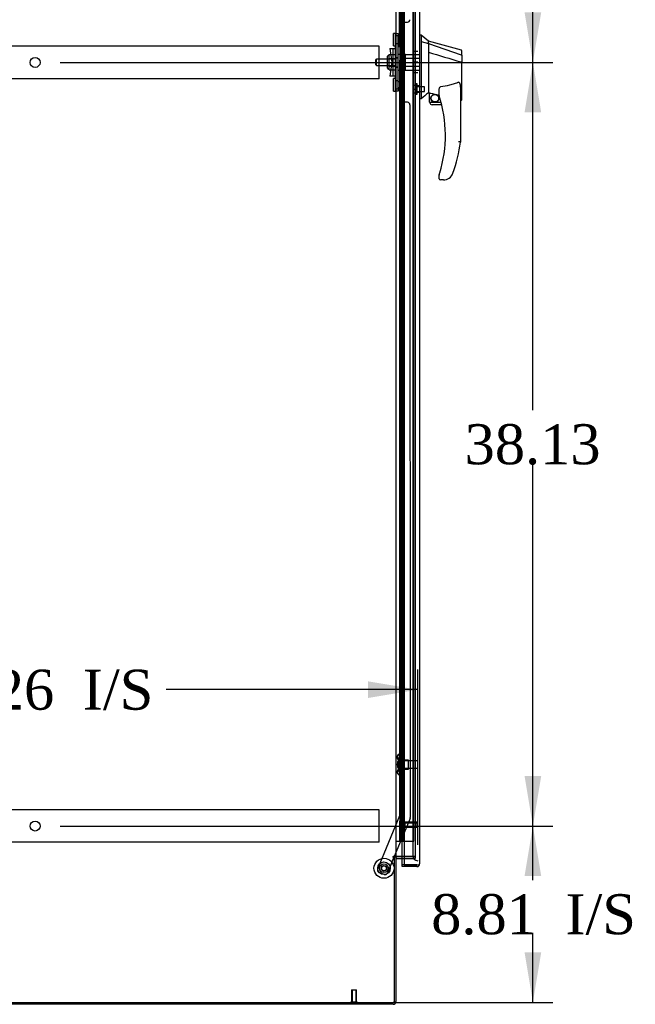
# Model space of a CAD drawing. Header units: inches. Extents: x 2 to 538, y -2 to 358.
# Tile 10 of 19: x 278 to 309, y 134 to 183. Entities that reach past the tile are written whole.
import ezdxf
from ezdxf.enums import TextEntityAlignment as Align
from ezdxf.lldxf.tags import DXFTag

# ---------------------------------------------------------------- set-up
doc = ezdxf.new("R2010")
doc.units = ezdxf.units.IN
doc.header["$MEASUREMENT"] = 0
for name, color, linetype in [('COM53964-5', 7, 'Continuous'), ('COM54746-78', 7, 'Continuous'), ('COM70220', 7, 'Continuous'), ('COM70838', 7, 'Continuous'), ('COM70839-6', 7, 'Continuous'), ('COM71197-5', 7, 'Continuous'), ('COM71198-6', 7, 'Continuous'), ('COM71199-6', 7, 'Continuous'), ('Default', 7, 'Continuous'), ('HAN13068', 7, 'Continuous'), ('HAN13068_NUT', 7, 'Continuous'), ('HAN13068_SCREW', 7, 'Continuous'), ('HAN_NUT', 7, 'Continuous'), ('NTS18147', 7, 'Continuous'), ('ROL87452', 7, 'Continuous'), ('RVT17786', 7, 'Continuous'), ('RVT19000', 7, 'Continuous'), ('SPC87322', 7, 'Continuous'), ('STD26122', 7, 'Continuous'), ('STD26258', 7, 'Continuous'), ('WAF25376', 7, 'Continuous'), ('WAM30038', 7, 'Continuous')]:
    doc.layers.add(name, color=color, linetype=linetype)
doc.styles.add('SEACAD_Times_New_Roman', font='times.ttf')
tags = doc.linetypes.add('HIDDEN2', pattern=[0.1875, 0.125, -0.0625]).pattern_tags.tags
tags[6:7] = [DXFTag(74, 4), DXFTag(75, 0), DXFTag(340, '0'), DXFTag(46, 0.0), DXFTag(50, 0.0), DXFTag(44, 0.0), DXFTag(45, 0.0)]
tags[4:5] = [DXFTag(74, 4), DXFTag(75, 0), DXFTag(340, '0'), DXFTag(46, 0.0), DXFTag(50, 0.0), DXFTag(44, 0.0), DXFTag(45, 0.0)]
doc.dimstyles.new('HAMMOND_(STH_-_540x360)', dxfattribs={"dimtxt": 2, "dimasz": 2.5, "dimexe": 1, "dimexo": 1, "dimgap": 0.5, "dimtad": 0, "dimtih": 1, "dimtoh": 1, "dimzin": 0, "dimdsep": 46, "dimtxsty": 'SEACAD_Times_New_Roman', "dimblk1": '_SE_FILLED', "dimblk2": '_SE_FILLED', "dimsah": 1, "dimcen": 1, "dimadec": 0, "dimazin": 0, "dimtfac": 0.8, "dimtofl": 0, "dimtmove": 0, "dimatfit": 3, "dimfxl": 1, "dimtolj": 1, "dimtzin": 0, "dimarcsym": 0})

# ---------------------------------------------------------------- blocks, each defined once
blk = doc.blocks.new('SE3')
at = {"layer": 'COM53964-5', "color": 7, "linetype": 'HIDDEN2'}
for p, q in [((295.706, 181.783), (261.331, 181.783)), ((295.706, 181.645), (295.706, 181.783)), ((295.706, 180.296), (295.706, 181.645)), ((295.706, 180.158), (261.331, 180.158)), ((295.706, 180.158), (295.706, 180.296)), ((295.706, 143.653), (261.331, 143.653)), ((295.706, 143.515), (295.706, 143.653)), ((295.706, 142.166), (295.706, 143.515)), ((295.706, 142.028), (295.706, 142.166)), ((295.706, 142.028), (261.331, 142.028))]:
    blk.add_line(p, q, dxfattribs=at)
for centre in [(278.519, 180.97), (278.519, 142.84)]:
    blk.add_circle(centre, 0.25, dxfattribs=at)
at = {"layer": 'COM54746-78', "color": 7, "linetype": 'HIDDEN2'}
for p, q in [((296.797, 220.078), (296.797, 142.078)), ((296.897, 142.078), (296.897, 220.078)), ((297.451, 142.078), (297.451, 220.078)), ((296.76, 183.078), (296.73, 183.078)), ((296.73, 183.078), (296.73, 182.078)), ((296.76, 182.078), (296.73, 182.078)), ((296.76, 181.078), (296.73, 181.078)), ((296.73, 181.078), (296.73, 180.078)), ((296.76, 180.078), (296.73, 180.078)), ((296.76, 179.078), (296.73, 179.078)), ((296.73, 179.078), (296.73, 178.078)), ((296.76, 178.078), (296.73, 178.078)), ((296.76, 177.078), (296.73, 177.078)), ((296.73, 177.078), (296.73, 176.078)), ((296.76, 176.078), (296.73, 176.078)), ((296.76, 175.078), (296.73, 175.078)), ((296.73, 175.078), (296.73, 174.078)), ((296.76, 174.078), (296.73, 174.078)), ((296.76, 173.078), (296.73, 173.078)), ((296.73, 173.078), (296.73, 172.078)), ((296.76, 172.078), (296.73, 172.078)), ((296.76, 171.078), (296.73, 171.078)), ((296.73, 171.078), (296.73, 170.078)), ((296.76, 170.078), (296.73, 170.078)), ((296.76, 169.078), (296.73, 169.078)), ((296.73, 169.078), (296.73, 168.078)), ((296.76, 168.078), (296.73, 168.078)), ((296.76, 167.078), (296.73, 167.078)), ((296.73, 167.078), (296.73, 166.078)), ((296.76, 166.078), (296.73, 166.078)), ((296.76, 165.078), (296.73, 165.078)), ((296.73, 165.078), (296.73, 164.078)), ((296.76, 164.078), (296.73, 164.078)), ((296.76, 163.078), (296.73, 163.078)), ((296.73, 163.078), (296.73, 162.078)), ((296.76, 162.078), (296.73, 162.078)), ((296.76, 161.078), (296.73, 161.078)), ((296.73, 161.078), (296.73, 160.078)), ((296.76, 160.078), (296.73, 160.078)), ((296.76, 159.078), (296.73, 159.078)), ((296.73, 159.078), (296.73, 158.078)), ((296.76, 158.078), (296.73, 158.078)), ((296.76, 157.078), (296.73, 157.078)), ((296.73, 157.078), (296.73, 156.078)), ((296.76, 156.078), (296.73, 156.078)), ((296.76, 155.078), (296.73, 155.078)), ((296.73, 155.078), (296.73, 154.078)), ((296.76, 154.078), (296.73, 154.078)), ((296.76, 153.078), (296.73, 153.078)), ((296.73, 153.078), (296.73, 152.078)), ((296.76, 152.078), (296.73, 152.078)), ((296.76, 151.078), (296.73, 151.078)), ((296.73, 151.078), (296.73, 150.078)), ((296.76, 150.078), (296.73, 150.078)), ((296.76, 149.078), (296.73, 149.078)), ((296.73, 149.078), (296.73, 148.078)), ((296.76, 148.078), (296.73, 148.078)), ((296.76, 147.078), (296.73, 147.078)), ((296.73, 147.078), (296.73, 146.078)), ((296.76, 146.078), (296.73, 146.078)), ((296.76, 145.078), (296.73, 145.078)), ((296.73, 145.078), (296.73, 144.078)), ((296.76, 144.078), (296.73, 144.078)), ((296.76, 143.078), (296.73, 143.078)), ((296.73, 143.078), (296.73, 142.078)), ((296.966, 142.078), (297.451, 142.078))]:
    blk.add_line(p, q, dxfattribs=at)
at = {"layer": 'COM54746-78', "color": 7, "linetype": 'Continuous'}
for p, q in [((296.76, 183.078), (296.76, 184.078)), ((296.964, 183.078), (296.964, 184.078)), ((296.964, 183.078), (296.76, 183.078)), ((296.964, 183.078), (296.76, 183.078)), ((296.76, 182.078), (296.76, 183.078)), ((296.964, 182.078), (296.964, 183.078)), ((296.964, 182.078), (296.76, 182.078)), ((296.964, 182.078), (296.76, 182.078)), ((296.76, 181.078), (296.76, 182.078)), ((296.964, 181.078), (296.964, 182.078)), ((296.964, 181.078), (296.76, 181.078)), ((296.964, 181.078), (296.76, 181.078)), ((296.76, 180.078), (296.76, 181.078)), ((296.964, 180.078), (296.964, 181.078)), ((296.964, 180.078), (296.76, 180.078)), ((296.964, 180.078), (296.76, 180.078)), ((296.76, 179.078), (296.76, 180.078)), ((296.964, 179.078), (296.964, 180.078)), ((296.964, 179.078), (296.76, 179.078)), ((296.964, 179.078), (296.76, 179.078)), ((296.76, 178.078), (296.76, 179.078)), ((296.964, 178.078), (296.964, 179.078)), ((296.964, 178.078), (296.76, 178.078)), ((296.964, 178.078), (296.76, 178.078)), ((296.76, 177.078), (296.76, 178.078)), ((296.964, 177.078), (296.964, 178.078)), ((296.964, 177.078), (296.76, 177.078)), ((296.964, 177.078), (296.76, 177.078)), ((296.76, 176.078), (296.76, 177.078)), ((296.964, 176.078), (296.964, 177.078)), ((296.964, 176.078), (296.76, 176.078)), ((296.964, 176.078), (296.76, 176.078)), ((296.76, 175.078), (296.76, 176.078)), ((296.964, 175.078), (296.964, 176.078)), ((296.964, 175.078), (296.76, 175.078)), ((296.964, 175.078), (296.76, 175.078)), ((296.76, 174.078), (296.76, 175.078)), ((296.964, 174.078), (296.964, 175.078)), ((296.964, 174.078), (296.76, 174.078)), ((296.964, 174.078), (296.76, 174.078)), ((296.76, 173.078), (296.76, 174.078)), ((296.964, 173.078), (296.964, 174.078)), ((296.964, 173.078), (296.76, 173.078)), ((296.964, 173.078), (296.76, 173.078)), ((296.76, 172.078), (296.76, 173.078)), ((296.964, 172.078), (296.964, 173.078)), ((296.964, 172.078), (296.76, 172.078)), ((296.964, 172.078), (296.76, 172.078)), ((296.76, 171.078), (296.76, 172.078)), ((296.964, 171.078), (296.964, 172.078)), ((296.964, 171.078), (296.76, 171.078)), ((296.964, 171.078), (296.76, 171.078)), ((296.76, 170.078), (296.76, 171.078)), ((296.964, 170.078), (296.964, 171.078)), ((296.964, 170.078), (296.76, 170.078)), ((296.964, 170.078), (296.76, 170.078)), ((296.76, 169.078), (296.76, 170.078)), ((296.964, 169.078), (296.964, 170.078)), ((296.964, 169.078), (296.76, 169.078)), ((296.964, 169.078), (296.76, 169.078)), ((296.76, 168.078), (296.76, 169.078)), ((296.964, 168.078), (296.964, 169.078)), ((296.964, 168.078), (296.76, 168.078)), ((296.964, 168.078), (296.76, 168.078)), ((296.76, 167.078), (296.76, 168.078)), ((296.964, 167.078), (296.964, 168.078)), ((296.964, 167.078), (296.76, 167.078)), ((296.964, 167.078), (296.76, 167.078)), ((296.76, 166.078), (296.76, 167.078)), ((296.964, 166.078), (296.964, 167.078)), ((296.964, 166.078), (296.76, 166.078)), ((296.964, 166.078), (296.76, 166.078)), ((296.76, 165.078), (296.76, 166.078)), ((296.964, 165.078), (296.964, 166.078)), ((296.964, 165.078), (296.76, 165.078)), ((296.964, 165.078), (296.76, 165.078)), ((296.76, 164.078), (296.76, 165.078)), ((296.964, 164.078), (296.964, 165.078)), ((296.964, 164.078), (296.76, 164.078)), ((296.964, 164.078), (296.76, 164.078)), ((296.76, 163.078), (296.76, 164.078)), ((296.964, 163.078), (296.964, 164.078)), ((296.964, 163.078), (296.76, 163.078)), ((296.964, 163.078), (296.76, 163.078)), ((296.76, 162.078), (296.76, 163.078)), ((296.964, 162.078), (296.964, 163.078)), ((296.964, 162.078), (296.76, 162.078)), ((296.964, 162.078), (296.76, 162.078)), ((296.76, 161.078), (296.76, 162.078)), ((296.964, 161.078), (296.964, 162.078)), ((296.964, 161.078), (296.76, 161.078)), ((296.964, 161.078), (296.76, 161.078)), ((296.76, 160.078), (296.76, 161.078)), ((296.964, 160.078), (296.964, 161.078)), ((296.964, 160.078), (296.76, 160.078)), ((296.964, 160.078), (296.76, 160.078)), ((296.76, 159.078), (296.76, 160.078)), ((296.964, 159.078), (296.964, 160.078)), ((296.964, 159.078), (296.76, 159.078)), ((296.964, 159.078), (296.76, 159.078)), ((296.76, 158.078), (296.76, 159.078)), ((296.964, 158.078), (296.964, 159.078)), ((296.964, 158.078), (296.76, 158.078)), ((296.964, 158.078), (296.76, 158.078)), ((296.76, 157.078), (296.76, 158.078)), ((296.964, 157.078), (296.964, 158.078)), ((296.964, 157.078), (296.76, 157.078)), ((296.964, 157.078), (296.76, 157.078)), ((296.76, 156.078), (296.76, 157.078)), ((296.964, 156.078), (296.964, 157.078)), ((296.964, 156.078), (296.76, 156.078)), ((296.964, 156.078), (296.76, 156.078)), ((296.76, 155.078), (296.76, 156.078)), ((296.964, 155.078), (296.964, 156.078)), ((296.964, 155.078), (296.76, 155.078)), ((296.964, 155.078), (296.76, 155.078)), ((296.76, 154.078), (296.76, 155.078)), ((296.964, 154.078), (296.964, 155.078)), ((296.964, 154.078), (296.76, 154.078)), ((296.964, 154.078), (296.76, 154.078)), ((296.76, 153.078), (296.76, 154.078)), ((296.964, 153.078), (296.964, 154.078)), ((296.964, 153.078), (296.76, 153.078)), ((296.964, 153.078), (296.76, 153.078)), ((296.76, 152.078), (296.76, 153.078)), ((296.964, 152.078), (296.964, 153.078)), ((296.964, 152.078), (296.76, 152.078)), ((296.964, 152.078), (296.76, 152.078)), ((296.76, 151.078), (296.76, 152.078)), ((296.964, 151.078), (296.964, 152.078)), ((296.964, 151.078), (296.76, 151.078)), ((296.964, 151.078), (296.76, 151.078)), ((296.76, 150.078), (296.76, 151.078)), ((296.964, 150.078), (296.964, 151.078)), ((296.964, 150.078), (296.76, 150.078)), ((296.964, 150.078), (296.76, 150.078)), ((296.76, 149.078), (296.76, 150.078)), ((296.964, 149.078), (296.964, 150.078)), ((296.964, 149.078), (296.76, 149.078)), ((296.964, 149.078), (296.76, 149.078)), ((296.76, 148.078), (296.76, 149.078)), ((296.964, 148.078), (296.964, 149.078)), ((296.964, 148.078), (296.76, 148.078)), ((296.964, 148.078), (296.76, 148.078)), ((296.76, 147.078), (296.76, 148.078)), ((296.964, 147.078), (296.964, 148.078)), ((296.964, 147.078), (296.76, 147.078)), ((296.964, 147.078), (296.76, 147.078)), ((296.76, 146.078), (296.76, 147.078)), ((296.964, 146.078), (296.964, 147.078)), ((296.964, 146.078), (296.76, 146.078)), ((296.964, 146.078), (296.76, 146.078)), ((296.76, 145.078), (296.76, 146.078)), ((296.964, 145.078), (296.964, 146.078)), ((296.964, 145.078), (296.76, 145.078)), ((296.964, 145.078), (296.76, 145.078)), ((296.76, 144.078), (296.76, 145.078)), ((296.964, 144.078), (296.964, 145.078)), ((296.964, 144.078), (296.76, 144.078)), ((296.964, 144.078), (296.76, 144.078)), ((296.76, 143.078), (296.76, 144.078)), ((296.964, 143.078), (296.964, 144.078)), ((296.964, 143.078), (296.76, 143.078)), ((296.76, 142.078), (296.76, 143.078)), ((296.964, 143.078), (296.76, 143.078)), ((296.964, 142.078), (296.964, 143.078)), ((296.549, 142.078), (296.76, 142.078)), ((296.76, 142.078), (296.964, 142.078)), ((296.964, 142.078), (296.966, 142.078))]:
    blk.add_line(p, q, dxfattribs=at)
at = {"layer": 'COM70220', "color": 7, "linetype": 'HIDDEN2'}
for p, q in [((297.391, 220.545), (297.391, 141.61)), ((297.391, 141.61), (297.391, 141.36))]:
    blk.add_line(p, q, dxfattribs=at)
blk.add_arc((297.641, 141.36), 0.25, 180, 270, dxfattribs=at)
at = {"layer": 'COM70838', "color": 7, "linetype": 'HIDDEN2'}
for p, q in [((296.534, 182.415), (296.659, 182.415)), ((296.534, 182.29), (296.534, 182.415)), ((296.659, 182.415), (296.659, 182.29)), ((296.534, 179.665), (296.534, 182.29)), ((296.659, 179.665), (296.659, 182.29)), ((296.247, 181.665), (296.417, 181.665)), ((296.247, 181.665), (296.347, 180.978)), ((296.417, 180.29), (296.417, 181.665)), ((296.417, 181.665), (296.52, 181.665)), ((296.347, 180.978), (296.247, 180.29)), ((296.417, 180.29), (296.247, 180.29)), ((296.531, 180.29), (296.417, 180.29)), ((296.534, 179.54), (296.534, 179.665)), ((296.659, 179.54), (296.534, 179.54)), ((296.659, 179.665), (296.659, 179.54))]:
    blk.add_line(p, q, dxfattribs=at)
for centre, start, end in [((296.417, 181.72), 331.9602, 0), ((296.417, 180.263), 0, 13.5446)]:
    blk.add_arc(centre, 0.117, start, end, dxfattribs=at)
at = {"layer": 'COM70839-6', "color": 7, "linetype": 'HIDDEN2'}
for p, q in [((296.721, 181.728), (296.734, 218.604)), ((296.916, 182.978), (297.127, 182.978)), ((296.791, 181.84), (296.791, 182.853)), ((296.721, 180.227), (296.734, 143.35)), ((296.791, 179.102), (296.791, 180.115)), ((297.127, 178.977), (296.916, 178.977)), ((297.252, 178.852), (297.265, 143.27)), ((296.734, 143.35), (295.634, 140.694)), ((297.256, 143.222), (296.466, 141.314)), ((296.453, 141.284), (296.125, 140.491)), ((295.962, 140.423), (295.702, 140.531))]:
    blk.add_line(p, q, dxfattribs=at)
at = {"layer": 'COM70839-6', "color": 7, "linetype": 'Continuous'}
blk.add_line((296.466, 141.314), (296.453, 141.284), dxfattribs=at)
at = {"layer": 'COM70839-6', "color": 7, "linetype": 'HIDDEN2'}
blk.add_circle((295.954, 140.731), 0.129, dxfattribs=at)
for centre, start, end in [((296.916, 182.853), 89.9788, 179.9788), ((297.127, 183.103), 269.9788, 359.9788), ((296.666, 181.84), 296.0827, 359.9788), ((296.666, 180.115), 0.0212, 63.9173), ((296.916, 179.102), 180.0212, 270.0212), ((297.127, 178.852), 0.0212, 90.0212), ((297.14, 143.27), 337.5092, 0.0212), ((295.75, 140.646), 157.5092, 247.5092), ((296.01, 140.539), 247.5092, 337.5092)]:
    blk.add_arc(centre, 0.125, start, end, dxfattribs=at)
at = {"layer": 'COM71197-5', "color": 7, "linetype": 'Continuous'}
for p, q in [((296.549, 220.624), (296.549, 141.314)), ((296.549, 141.314), (296.406, 141.314)), ((296.406, 141.284), (296.454, 141.284)), ((296.454, 141.284), (296.454, 134.034)), ((296.549, 141.314), (296.597, 141.314)), ((296.966, 141.314), (296.597, 141.314)), ((260.584, 134.034), (296.454, 134.034))]:
    blk.add_line(p, q, dxfattribs=at)
at = {"layer": 'COM71197-5', "color": 7, "linetype": 'HIDDEN2'}
for p, q in [((297.516, 220.624), (297.516, 141.314)), ((297.516, 141.314), (296.966, 141.314))]:
    blk.add_line(p, q, dxfattribs=at)
at = {"layer": 'COM71197-5', "color": 7, "linetype": 'Continuous'}
blk.add_arc((296.406, 141.299), 0.015, 90, 270, dxfattribs=at)
at = {"layer": 'COM71198-6', "color": 7, "linetype": 'Continuous'}
for p, q in [((296.549, 141.284), (296.454, 141.284)), ((296.549, 141.284), (296.549, 134.082)), ((296.597, 141.314), (296.966, 141.314)), ((296.597, 141.219), (296.966, 141.219)), ((296.406, 133.939), (260.632, 133.939))]:
    blk.add_line(p, q, dxfattribs=at)
at = {"layer": 'COM71198-6', "color": 7, "linetype": 'HIDDEN2'}
for p, q in [((296.966, 141.314), (297.516, 141.314)), ((296.966, 141.219), (297.516, 141.219)), ((297.516, 141.314), (297.516, 141.219))]:
    blk.add_line(p, q, dxfattribs=at)
at = {"layer": 'COM71198-6', "color": 7, "linetype": 'Continuous'}
for centre, radius, start, end in [((296.597, 141.171), 0.143, 90, 127.7949), ((296.597, 141.171), 0.048, 90, 180), ((296.406, 134.082), 0.143, 270, 0)]:
    blk.add_arc(centre, radius, start, end, dxfattribs=at)
at = {"layer": 'COM71198-6', "color": 7, "linetype": 'HIDDEN2'}
blk.add_arc((296.406, 134.082), 0.048, 270, 0, dxfattribs=at)
at = {"layer": 'COM71199-6', "color": 7, "linetype": 'Continuous'}
for p, q in [((296.966, 221.248), (296.966, 140.907)), ((297.736, 221.201), (297.736, 140.955)), ((296.861, 140.907), (296.861, 141.219)), ((296.861, 140.812), (296.861, 140.907)), ((297.593, 140.907), (296.861, 140.907)), ((296.966, 140.907), (296.861, 140.907)), ((297.593, 140.812), (296.861, 140.812)), ((296.966, 140.907), (297.593, 140.907)), ((297.593, 140.906), (297.593, 140.907)), ((297.593, 140.907), (297.706, 140.907)), ((297.593, 140.906), (297.655, 140.906)), ((297.655, 140.906), (297.706, 140.867)), ((297.736, 140.955), (297.736, 140.954)), ((297.736, 140.954), (297.736, 140.954)), ((297.736, 140.954), (297.736, 140.954))]:
    blk.add_line(p, q, dxfattribs=at)
at = {"layer": 'COM71199-6', "color": 7, "linetype": 'HIDDEN2'}
blk.add_line((296.861, 141.219), (296.861, 220.719), dxfattribs=at)
at = {"layer": 'COM71199-6', "color": 7, "linetype": 'Continuous'}
for start, end in [(270, 322.4964), (322.4964, 359.8439), (359.9238, 0)]:
    blk.add_arc((297.593, 140.955), 0.143, start, end, dxfattribs=at)
blk.add_open_spline([(297.706, 140.907), (297.716, 140.915), (297.723, 140.923), (297.731, 140.934), (297.733, 140.938), (297.735, 140.946), (297.736, 140.95), (297.736, 140.954)], degree=3, knots=[0, 0, 0, 0, 0.5, 0.5, 0.75, 0.75, 1, 1, 1, 1], dxfattribs=at)
at = {"layer": 'HAN13068', "color": 7, "linetype": 'Continuous'}
for p, q in [((297.819, 182.328), (297.736, 182.328)), ((297.816, 182.328), (297.816, 182.166)), ((298.171, 182.027), (297.816, 182.327)), ((297.816, 182.166), (297.816, 182.08)), ((297.816, 182.08), (297.816, 182.021)), ((297.816, 182.021), (298.171, 181.915)), ((297.816, 182.021), (297.816, 179.589)), ((298.171, 181.955), (298.171, 182.027)), ((299.819, 181.586), (298.171, 182.027)), ((298.171, 181.955), (298.171, 181.93)), ((298.171, 181.93), (298.171, 181.915)), ((298.171, 181.915), (298.171, 181.484)), ((298.171, 181.915), (299.809, 181.344)), ((298.171, 181.484), (298.171, 179.986)), ((299.851, 181.309), (299.851, 181.508)), ((299.795, 180.994), (299.797, 180.994)), ((299.851, 181.309), (299.851, 180.996)), ((299.851, 179.128), (299.851, 180.996)), ((298.171, 179.986), (298.171, 179.717)), ((297.816, 179.589), (297.816, 179.305)), ((298.171, 179.717), (298.171, 179.504)), ((298.171, 179.504), (298.171, 179.477)), ((298.171, 179.477), (298.171, 179.459)), ((298.171, 179.459), (298.171, 179.458)), ((298.171, 179.458), (298.236, 179.442)), ((298.711, 179.321), (298.711, 179.595)), ((299.771, 179.667), (299.771, 176.995)), ((297.816, 179.158), (297.736, 179.158)), ((297.816, 179.305), (297.816, 179.158)), ((298.236, 178.978), (298.236, 179.444)), ((298.236, 178.978), (298.809, 178.978)), ((299.771, 179.071), (299.777, 179.07)), ((298.841, 178.853), (298.361, 178.853)), ((298.711, 175.163), (298.711, 175.341)), ((298.926, 175.103), (298.771, 175.103)), ((299.209, 175.191), (299.208, 175.193))]:
    blk.add_line(p, q, dxfattribs=at)
at = {"layer": 'HAN13068', "color": 7, "linetype": 'HIDDEN2'}
for p, q in [((295.574, 181.138), (295.544, 181.108)), ((295.544, 180.848), (295.544, 181.108)), ((295.574, 180.818), (295.574, 181.138)), ((296.534, 181.138), (295.574, 181.138)), ((296.909, 181.138), (297.034, 181.138)), ((296.909, 180.978), (296.909, 181.138)), ((296.909, 180.818), (296.909, 180.978)), ((297.034, 181.177), (297.034, 181.373)), ((297.034, 181.373), (297.736, 181.373)), ((297.034, 180.778), (297.034, 181.177)), ((297.034, 181.177), (297.736, 181.177)), ((295.544, 180.848), (295.574, 180.818)), ((295.574, 180.818), (296.534, 180.818)), ((296.909, 180.818), (297.034, 180.818)), ((297.034, 180.582), (297.034, 180.778)), ((297.034, 180.778), (297.736, 180.778)), ((297.034, 180.582), (297.736, 180.582)), ((297.736, 179.802), (297.611, 179.802)), ((297.611, 179.477), (297.736, 179.477))]:
    blk.add_line(p, q, dxfattribs=at)
at = {"layer": 'HAN13068', "color": 7, "linetype": 'Continuous'}
for radius in [0.202, 0.188]:
    blk.add_circle((298.497, 179.181), radius, dxfattribs=at)
for centre, radius, start, end in [((299.791, 181.531), 0.06, 359.9815, 73.9026), ((334.582, 136.011), 56.686, 129.9653, 130.4351), ((298.361, 178.978), 0.125, 180, 193.8865), ((298.771, 179.321), 0.06, 180, 197.895), ((292.607, 177.331), 6.417, 342.9898, 17.895), ((299.791, 179.128), 0.06, 256.3874, 0), ((298.361, 178.978), 0.125, 193.8865, 229.4642), ((298.361, 178.978), 0.125, 229.4642, 270), ((292.431, 177.93), 7.4, 340.2854, 352.739), ((298.771, 175.341), 0.06, 162.105, 180), ((298.771, 175.163), 0.06, 180, 270), ((298.926, 175.603), 0.5, 270, 304.5623), ((298.926, 175.603), 0.5, 304.5623, 340.2854)]:
    blk.add_arc(centre, radius, start, end, dxfattribs=at)
for points in [[(298.171, 181.484), (298.712, 181.321), (299.254, 181.157), (299.795, 180.994)], [(298.266, 179.44), (298.414, 179.408), (298.562, 179.376), (298.711, 179.343)]]:
    blk.add_open_spline(points, degree=3, dxfattribs=at)
for points, knots in [([(299.797, 180.994), (299.804, 180.994), (299.811, 180.994), (299.825, 180.994), (299.83, 180.995), (299.838, 180.995), (299.84, 180.995), (299.844, 180.995), (299.845, 180.995), (299.848, 180.996), (299.849, 180.996), (299.85, 180.996), (299.851, 180.996), (299.851, 180.996)], [0, 0, 0, 0, 0.25, 0.25, 0.5, 0.5, 0.625, 0.625, 0.75, 0.75, 0.875, 0.875, 1, 1, 1, 1]), ([(299.809, 181.344), (299.821, 181.341), (299.832, 181.337), (299.847, 181.324), (299.851, 181.317), (299.851, 181.309)], [0, 0, 0, 0, 0.5, 0.5, 1, 1, 1, 1]), ([(299.681, 179.978), (299.608, 179.949), (299.534, 179.923), (299.385, 179.875), (299.309, 179.854), (299.08, 179.797), (298.926, 179.768), (298.771, 179.746)], [0, 0, 0, 0, 0.25, 0.25, 0.5, 0.5, 1, 1, 1, 1]), ([(299.681, 179.978), (299.683, 179.979), (299.684, 179.98), (299.688, 179.98), (299.69, 179.98), (299.696, 179.979), (299.699, 179.978), (299.705, 179.974), (299.708, 179.972), (299.713, 179.966), (299.715, 179.963), (299.722, 179.954), (299.725, 179.948), (299.731, 179.935), (299.734, 179.928), (299.741, 179.908), (299.745, 179.894), (299.752, 179.866), (299.755, 179.852), (299.762, 179.809), (299.765, 179.781), (299.77, 179.724), (299.771, 179.695), (299.771, 179.667)], [0, 0, 0, 0, 0.015625, 0.015625, 0.03125, 0.03125, 0.0625, 0.0625, 0.09375, 0.09375, 0.125, 0.125, 0.1875, 0.1875, 0.25, 0.25, 0.375, 0.375, 0.5, 0.5, 0.75, 0.75, 1, 1, 1, 1]), ([(298.711, 179.595), (298.711, 179.602), (298.711, 179.609), (298.712, 179.622), (298.713, 179.629), (298.716, 179.65), (298.718, 179.664), (298.726, 179.691), (298.731, 179.705), (298.742, 179.724), (298.746, 179.73), (298.754, 179.738), (298.757, 179.74), (298.763, 179.744), (298.767, 179.746), (298.771, 179.746)], [0, 0, 0, 0, 0.125, 0.125, 0.25, 0.25, 0.5, 0.5, 0.75, 0.75, 0.875, 0.875, 0.9375, 0.9375, 1, 1, 1, 1]), ([(298.236, 179.444), (298.236, 179.444), (298.237, 179.444), (298.24, 179.444), (298.242, 179.444), (298.25, 179.443), (298.258, 179.442), (298.266, 179.44)], [0, 0, 0, 0, 0.25, 0.25, 0.5, 0.5, 1, 1, 1, 1]), ([(299.771, 176.995), (299.771, 176.995), (299.77, 176.995), (299.768, 176.995), (299.766, 176.995), (299.762, 176.995), (299.759, 176.995), (299.752, 176.996), (299.749, 176.996), (299.736, 176.997), (299.726, 176.998), (299.71, 176.999), (299.704, 176.999), (299.693, 177), (299.687, 177), (299.681, 177)], [0, 0, 0, 0, 0.125, 0.125, 0.25, 0.25, 0.375, 0.375, 0.5, 0.5, 0.75, 0.75, 0.875, 0.875, 1, 1, 1, 1]), ([(298.714, 175.359), (298.714, 175.359), (298.714, 175.36), (298.715, 175.362), (298.715, 175.364), (298.717, 175.369), (298.718, 175.373), (298.722, 175.385), (298.725, 175.394), (298.733, 175.419), (298.738, 175.436), (298.743, 175.454)], [0, 0, 0, 0, 0.0625, 0.0625, 0.125, 0.125, 0.25, 0.25, 0.5, 0.5, 1, 1, 1, 1])]:
    blk.add_open_spline(points, degree=3, knots=knots, dxfattribs=at)
at = {"layer": 'HAN13068_NUT', "color": 7, "linetype": 'HIDDEN2'}
for p, q in [((296.129, 180.675), (296.129, 181.28)), ((296.209, 181.31), (296.159, 181.31)), ((296.209, 181.361), (296.534, 181.361)), ((296.209, 181.265), (296.209, 181.361)), ((296.209, 181.169), (296.209, 181.265)), ((296.209, 181.169), (296.534, 181.169)), ((296.209, 180.978), (296.209, 181.169)), ((296.209, 180.786), (296.209, 180.978)), ((296.159, 180.645), (296.209, 180.645)), ((296.209, 180.786), (296.534, 180.786)), ((296.209, 180.69), (296.209, 180.786)), ((296.209, 180.594), (296.209, 180.69)), ((296.209, 180.594), (296.534, 180.594))]:
    blk.add_line(p, q, dxfattribs=at)
for centre, start, end in [((296.159, 181.28), 90, 180), ((296.159, 180.675), 180, 270)]:
    blk.add_arc(centre, 0.03, start, end, dxfattribs=at)
at = {"layer": 'HAN13068_SCREW', "color": 7, "linetype": 'HIDDEN2'}
for p, q in [((297.404, 179.832), (297.541, 179.832)), ((297.404, 179.832), (297.404, 179.64)), ((297.404, 179.64), (297.541, 179.64)), ((297.404, 179.64), (297.404, 179.447)), ((297.541, 179.377), (297.541, 179.902)), ((297.611, 179.902), (297.541, 179.902)), ((297.611, 179.377), (297.611, 179.902)), ((297.986, 179.756), (297.611, 179.756)), ((297.611, 179.524), (297.986, 179.524)), ((297.986, 179.524), (297.986, 179.756)), ((297.404, 179.447), (297.541, 179.447)), ((297.541, 179.377), (297.611, 179.377))]:
    blk.add_line(p, q, dxfattribs=at)
at = {"layer": 'HAN_NUT', "color": 7, "linetype": 'HIDDEN2'}
for p, q in [((297.426, 181.508), (297.426, 180.978)), ((297.641, 181.508), (297.426, 181.508)), ((297.426, 180.978), (297.426, 180.448)), ((297.641, 180.978), (297.426, 180.978)), ((297.641, 180.448), (297.426, 180.448))]:
    blk.add_line(p, q, dxfattribs=at)
at = {"layer": 'NTS18147', "color": 7, "linetype": 'HIDDEN2'}
for p, q in [((296.608, 146.307), (296.608, 146.253)), ((296.67, 146.402), (296.67, 146.407)), ((296.733, 146.407), (296.67, 146.407)), ((296.67, 146.402), (296.733, 146.402)), ((296.67, 146.213), (296.67, 146.095)), ((296.733, 146.213), (296.67, 146.213)), ((296.67, 146.095), (296.733, 146.095)), ((296.733, 146.402), (296.733, 146.407)), ((296.733, 146.213), (296.733, 146.402)), ((296.733, 146.095), (296.733, 146.213)), ((297.171, 146.127), (296.733, 146.127)), ((296.733, 145.718), (296.733, 146.095)), ((297.171, 145.687), (297.171, 146.127)), ((296.608, 145.56), (296.608, 145.506)), ((296.67, 145.718), (296.67, 145.6)), ((296.733, 145.718), (296.67, 145.718)), ((296.67, 145.6), (296.733, 145.6)), ((296.733, 145.6), (296.733, 145.718)), ((296.733, 145.687), (297.171, 145.687)), ((296.733, 145.411), (296.733, 145.6)), ((296.67, 145.411), (296.67, 145.407)), ((296.733, 145.411), (296.67, 145.411)), ((296.67, 145.407), (296.733, 145.407)), ((296.733, 145.411), (296.733, 145.407))]:
    blk.add_line(p, q, dxfattribs=at)
blk.add_arc((296.927, 145.907), 0.318, 143.6338, 216.3662, dxfattribs=at)
for centre, start_param, end_param in [((296.927, 146.307), 2.506883, 3.776302), ((296.927, 146.253), 3.141593, 3.776302), ((296.927, 145.506), 2.506883, 3.776302), ((296.927, 145.56), 2.506883, 3.141593)]:
    blk.add_ellipse(centre, major_axis=(0.318, 0), ratio=0.5, start_param=start_param, end_param=end_param, dxfattribs=at)
at = {"layer": 'ROL87452', "color": 7, "linetype": 'HIDDEN2'}
blk.add_circle((295.954, 140.731), 0.5, dxfattribs=at)
at = {"layer": 'RVT17786', "color": 7, "linetype": 'HIDDEN2'}
for radius in [0.217, 0.125]:
    blk.add_circle((295.954, 140.731), radius, dxfattribs=at)
at = {"layer": 'RVT19000', "color": 7, "linetype": 'HIDDEN2'}
for p, q in [((296.421, 181.791), (296.421, 182.416)), ((296.534, 182.416), (296.421, 182.416)), ((296.534, 182.415), (296.534, 182.416)), ((296.659, 182.298), (296.534, 182.298)), ((296.534, 181.908), (296.659, 181.908)), ((296.871, 182.244), (296.659, 182.244)), ((296.659, 181.963), (296.871, 181.963)), ((296.871, 181.963), (296.871, 182.244)), ((296.421, 181.791), (296.534, 181.791)), ((296.421, 179.54), (296.421, 180.165)), ((296.534, 180.165), (296.421, 180.165)), ((296.659, 180.047), (296.534, 180.047)), ((296.871, 179.993), (296.659, 179.993)), ((296.871, 179.712), (296.871, 179.993)), ((296.421, 179.54), (296.534, 179.54)), ((296.534, 179.657), (296.659, 179.657)), ((296.534, 179.54), (296.534, 179.54)), ((296.659, 179.712), (296.871, 179.712))]:
    blk.add_line(p, q, dxfattribs=at)
at = {"layer": 'SPC87322', "color": 7, "linetype": 'HIDDEN2'}
for p, q in [((296.534, 181.215), (296.659, 181.215)), ((296.534, 181.205), (296.659, 181.205)), ((297.034, 181.37), (296.659, 181.37)), ((296.534, 180.75), (296.659, 180.75)), ((296.534, 180.74), (296.659, 180.74)), ((296.659, 180.585), (297.034, 180.585))]:
    blk.add_line(p, q, dxfattribs=at)
at = {"layer": 'STD26122', "color": 7, "linetype": 'HIDDEN2'}
for p, q in [((296.676, 146.092), (296.641, 146.057)), ((296.641, 145.757), (296.641, 146.057)), ((296.676, 146.092), (296.676, 145.722)), ((297.641, 146.092), (296.676, 146.092)), ((296.641, 145.757), (296.676, 145.722)), ((296.676, 145.722), (297.641, 145.722))]:
    blk.add_line(p, q, dxfattribs=at)
at = {"layer": 'STD26258', "color": 7, "linetype": 'HIDDEN2'}
for p, q in [((297.016, 142.782), (297.016, 143.032)), ((297.61, 143.032), (297.016, 143.032)), ((297.016, 143.001), (297.61, 143.001)), ((297.016, 142.812), (297.61, 142.812)), ((297.016, 142.782), (297.61, 142.782)), ((297.61, 142.75), (297.61, 143.063)), ((297.641, 143.063), (297.61, 143.063)), ((297.61, 142.75), (297.641, 142.75)), ((294.329, 134.659), (294.579, 134.659)), ((294.329, 134.659), (294.329, 134.065)), ((294.359, 134.659), (294.359, 134.065)), ((294.548, 134.659), (294.548, 134.065)), ((294.579, 134.065), (294.579, 134.659)), ((294.298, 134.065), (294.61, 134.065)), ((294.298, 134.065), (294.298, 134.034)), ((294.61, 134.034), (294.61, 134.065))]:
    blk.add_line(p, q, dxfattribs=at)
at = {"layer": 'WAF25376', "color": 7, "linetype": 'HIDDEN2'}
for radius in [0.315, 0.14]:
    blk.add_circle((295.954, 140.731), radius, dxfattribs=at)
at = {"layer": 'WAM30038', "color": 7, "linetype": 'HIDDEN2'}
for p, q in [((296.858, 146.282), (296.858, 145.532)), ((296.882, 146.282), (296.858, 146.282)), ((296.882, 146.282), (296.882, 145.532)), ((296.946, 146.08), (296.901, 146.109)), ((296.901, 146.084), (296.946, 146.056)), ((296.915, 146.078), (296.93, 146.068)), ((296.93, 146.068), (296.946, 146.08)), ((296.946, 146.135), (296.946, 146.08)), ((296.946, 146.056), (296.946, 145.924)), ((296.858, 145.532), (296.882, 145.532)), ((296.946, 145.924), (296.901, 145.924)), ((296.901, 145.889), (296.946, 145.889)), ((296.946, 145.757), (296.901, 145.729)), ((296.901, 145.704), (296.946, 145.733)), ((296.93, 145.745), (296.902, 145.727)), ((296.946, 145.733), (296.93, 145.745)), ((296.946, 145.889), (296.946, 145.757)), ((296.946, 145.733), (296.946, 145.678))]:
    blk.add_line(p, q, dxfattribs=at)
for centre, radius, start, end in [((297.47, 146.812), 0.854, 226.5547, 228.2901), ((296.9, 145.906), 0.0182, 87.1609, 177.9942), ((296.9, 145.907), 0.0181, 181.7718, 273.073), ((297.467, 145.004), 0.85, 131.7058, 133.4493)]:
    blk.add_arc(centre, radius, start, end, dxfattribs=at)
for points, knots in [([(296.882, 146.109), (296.882, 146.107), (296.883, 146.104), (296.886, 146.099), (296.887, 146.097), (296.893, 146.09), (296.897, 146.087), (296.901, 146.084)], [0, 0, 0, 0, 0.25, 0.25, 0.5, 0.5, 1, 1, 1, 1]), ([(296.901, 146.109), (296.899, 146.11), (296.897, 146.111), (296.893, 146.113), (296.891, 146.113), (296.889, 146.114), (296.888, 146.114), (296.888, 146.114)], [0, 0, 0, 0, 0.25, 0.25, 0.5, 0.5, 0.5626015, 0.5626015, 0.5626015, 0.5626015]), ([(296.901, 146.175), (296.903, 146.173), (296.906, 146.171), (296.908, 146.169), (296.921, 146.158), (296.933, 146.146), (296.946, 146.135)], [0, 0, 0, 0, 0.141448, 0.141448, 0.141448, 1, 1, 1, 1]), ([(296.901, 145.729), (296.899, 145.728), (296.897, 145.726), (296.893, 145.723), (296.891, 145.721), (296.887, 145.716), (296.886, 145.714), (296.883, 145.709), (296.882, 145.706), (296.882, 145.704)], [0, 0, 0, 0, 0.25, 0.25, 0.5, 0.5, 0.75, 0.75, 1, 1, 1, 1]), ([(296.888, 145.699), (296.888, 145.699), (296.889, 145.699), (296.893, 145.7), (296.897, 145.702), (296.901, 145.704)], [0.4389304, 0.4389304, 0.4389304, 0.4389304, 0.5, 0.5, 1, 1, 1, 1]), ([(296.946, 145.678), (296.933, 145.667), (296.921, 145.655), (296.908, 145.644), (296.906, 145.642), (296.903, 145.64), (296.901, 145.638)], [0, 0, 0, 0, 0.858552, 0.858552, 0.858552, 1, 1, 1, 1])]:
    blk.add_open_spline(points, degree=3, knots=knots, dxfattribs=at)
blk = doc.blocks.new('DMBLK4471')
at = {"layer": 'Default', "linetype": 'Continuous'}
for points in [[(303.811, 140.34), (303.395, 142.84), (302.978, 140.34)], [(303.811, 136.534), (302.978, 136.534), (303.395, 134.034)]]:
    blk.add_hatch(color=7, dxfattribs=at).paths.add_polyline_path(points)
at = {"layer": 'Default', "color": 7, "linetype": 'Continuous'}
for p, q in [((279.769, 142.84), (304.395, 142.84)), ((303.395, 140.137), (303.395, 142.84)), ((303.395, 134.034), (303.395, 137.437)), ((279.519, 134.034), (304.395, 134.034))]:
    blk.add_line(p, q, dxfattribs=at)
at = {"layer": 'Default', "color": 7, "linetype": 'Continuous', "style": 'SEACAD_Times_New_Roman'}
for s, p in [('8.81', (298.311, 139.437)), ('I/S', (305.019, 139.437))]:
    blk.add_text(s, height=2, dxfattribs=at).set_placement(p, align=Align.TOP_LEFT)
blk = doc.blocks.new('_SE_FILLED')
at = {"color": 0}
blk.add_line((0, 0), (-1, 0), dxfattribs=at)
blk.add_solid([(0, 0), (-1, -0.1665), (-1, 0.1665), (0, 0)], dxfattribs=at)
blk = doc.blocks.new('DMBLK4472')
at = {"layer": 'Default', "linetype": 'Continuous'}
for points in [[(303.811, 178.47), (303.395, 180.97), (302.978, 178.47)], [(303.811, 145.34), (302.978, 145.34), (303.395, 142.84)]]:
    blk.add_hatch(color=7, dxfattribs=at).paths.add_polyline_path(points)
at = {"layer": 'Default', "color": 7, "linetype": 'Continuous'}
for p, q in [((279.769, 180.97), (304.395, 180.97)), ((303.395, 163.605), (303.395, 180.97)), ((303.395, 142.84), (303.395, 160.905)), ((279.769, 142.84), (304.395, 142.84))]:
    blk.add_line(p, q, dxfattribs=at)
at = {"layer": 'Default', "color": 7, "linetype": 'Continuous', "style": 'SEACAD_Times_New_Roman'}
blk.add_text('38.13', height=2, dxfattribs=at).set_placement((299.982, 162.905), align=Align.TOP_LEFT)
blk = doc.blocks.new('DMBLK4473')
at = {"layer": 'Default', "linetype": 'Continuous'}
for points in [[(303.811, 216.6), (303.395, 219.1), (302.978, 216.6)], [(303.811, 183.47), (302.978, 183.47), (303.395, 180.97)]]:
    blk.add_hatch(color=7, dxfattribs=at).paths.add_polyline_path(points)
at = {"layer": 'Default', "color": 7, "linetype": 'Continuous'}
for p, q in [((296.706, 219.1), (304.395, 219.1)), ((303.395, 201.735), (303.395, 219.1)), ((303.395, 180.97), (303.395, 199.035)), ((279.769, 180.97), (304.395, 180.97))]:
    blk.add_line(p, q, dxfattribs=at)
at = {"layer": 'Default', "color": 7, "linetype": 'Continuous', "style": 'SEACAD_Times_New_Roman'}
blk.add_text('38.13', height=2, dxfattribs=at).set_placement((299.982, 201.035), align=Align.TOP_LEFT)
blk = doc.blocks.new('DMBLK4488')
at = {"layer": 'Default', "linetype": 'Continuous'}
for points in [[(261.888, 150.067), (259.388, 149.65), (261.888, 149.233)], [(295.149, 150.067), (295.149, 149.233), (297.649, 149.65)]]:
    blk.add_hatch(color=7, dxfattribs=at).paths.add_polyline_path(points)
at = {"layer": 'Default', "color": 7, "linetype": 'Continuous'}
for p, q in [((259.388, 141.907), (259.388, 150.65)), ((297.649, 141.907), (297.649, 150.65)), ((271.977, 149.65), (259.388, 149.65)), ((297.649, 149.65), (285.061, 149.65))]:
    blk.add_line(p, q, dxfattribs=at)
at = {"layer": 'Default', "color": 7, "linetype": 'Continuous', "style": 'SEACAD_Times_New_Roman'}
for s, p in [('38.26', (272.677, 150.65)), ('I/S', (280.901, 150.65))]:
    blk.add_text(s, height=2, dxfattribs=at).set_placement(p, align=Align.TOP_LEFT)

msp = doc.modelspace()

# ---------------------------------------------------------------- block references
at = {"layer": 'Default'}
msp.add_blockref('SE3', (0, 0), dxfattribs=at)

# ---------------------------------------------------------------- dimensions: what is measured, and where the dimension line sits
at = {"layer": 'Default', "color": 7, "linetype": 'Continuous'}
for base, p1, p2, text, picture, middle, dimtype in [((303.395, 219.1), (278.769, 180.97), (295.706, 219.1), '\\A1;<>', 'DMBLK4473', (303.395, 200.035), 160), ((303.395, 142.84), (278.769, 142.84), (278.769, 180.97), '\\A1;<>', 'DMBLK4472', (303.395, 161.905), 161), ((303.395, 142.84), (278.519, 134.034), (278.769, 142.84), '\\A1;<> I/S', 'DMBLK4471', (303.395, 138.437), 160)]:
    dim = msp.add_linear_dim(base=base, p1=p1, p2=p2, angle=90, text=text, dimstyle='HAMMOND_(STH_-_540x360)', dxfattribs=at)
    dim.commit()
    dim.dimension.update_dxf_attribs({"geometry": picture, "text_midpoint": middle, "dimtype": dimtype})
dim = msp.add_linear_dim(base=(259.388, 149.65), p1=(297.649, 140.907), p2=(259.388, 140.907), text='\\A1;<> I/S', dimstyle='HAMMOND_(STH_-_540x360)', dxfattribs=at)
dim.commit()
dim.dimension.update_dxf_attribs({"geometry": 'DMBLK4488', "text_midpoint": (278.519, 149.65), "dimtype": 160})

doc.saveas('drawing.dxf')
